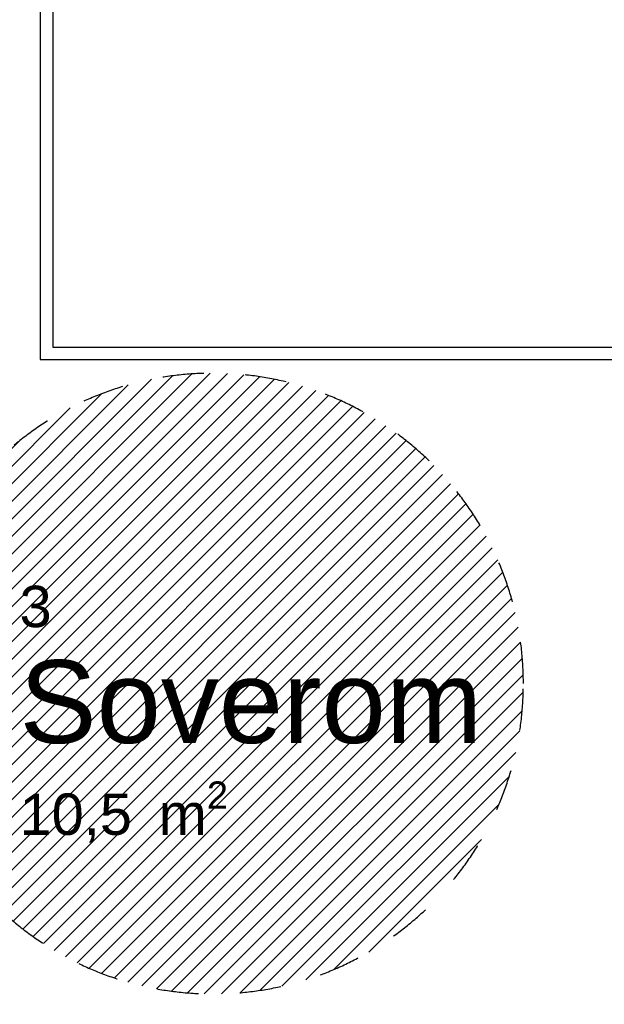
# Model space of a CAD drawing. Header units: millimetres. Extents: x -3836 to 10135, y -3581 to 11389.
# Tile 40 of 47: x 5391 to 6803, y 5471 to 7851. Entities that reach past the tile are written whole.
import ezdxf
from ezdxf.enums import TextEntityAlignment as Align

# ---------------------------------------------------------------- set-up
doc = ezdxf.new("R2010")
doc.units = ezdxf.units.MM
doc.header["$LTSCALE"] = 0.5
doc.header["$MEASUREMENT"] = 0
doc.linetypes.add('PLINE', pattern=[0])
doc.linetypes.add('Stipling', pattern=[400, 200, -200])
for name, color, linetype in [('68-- Inventar (løst)(Nye konstruksjoner)', 7, 'Continuous'), ('862- M___Nettoareal(Nye konstruksjoner)', 7, 'Continuous'), ('862- M___Nettoareal(Tekst)(Nye konstruksjoner)', 7, 'Continuous')]:
    doc.layers.add(name, color=color, linetype=linetype)
doc.styles.add('GENERATED_STYLE_1', font='arial.ttf')

# ---------------------------------------------------------------- blocks, each defined once
blk = doc.blocks.new('Soverom_3_6', base_point=(5938.9, 6191.4))
at = {"layer": '862- M___Nettoareal(Tekst)(Nye konstruksjoner)', "insert": (5390.1, 6009.9), "char_height": 100, "attachment_point": 1, "style": 'GENERATED_STYLE_1'}
blk.add_mtext('\\A1;{\\pql;\\pt0,50;\\fArial|b0|i0|c0|p0;\\W1.000000;10,5\\fArial|b0|i0|c0|p0;\\W1.000000;\\A1{\\H.66x;\\S^  ;}\\fArial|b0|i0|c0|p0;\\W1.000000; m\\fArial|b0|i0|c0|p0;\\W1.000000;\\A1{\\H.66x;\\S2^  ;}}', dxfattribs=at)
at = {"layer": '862- M___Nettoareal(Tekst)(Nye konstruksjoner)', "style": 'GENERATED_STYLE_1'}
for tag, height, p in [('DUMMY_862', 100, (5466.4, 6505.7)), ('DUMMY_861', 100, (5390.1, 6482.8)), ('DUMMY_863', 200, (6487.6, 6348.5)), ('ROOM_NAME', 200, (5390.1, 6302.8)), ('DUMMY_864', 100, (5390.1, 6034.2))]:
    blk.add_attdef(tag, text='', height=height, dxfattribs=at).set_placement(p, align=Align.TOP_LEFT)
blk = doc.blocks.new('Dobbeltseng 01[5]', base_point=(5440.4, 8529.6))
at = {"layer": '68-- Inventar (løst)(Nye konstruksjoner)', "linetype": 'PLINE'}
for p, q in [((5440.4, 8529.6), (5440.4, 7029.6)), ((7540.4, 8529.6), (5440.4, 8529.6)), ((7540.4, 7029.6), (7540.4, 8529.6)), ((6920.4, 8499.6), (5470.4, 8499.6)), ((5470.4, 8499.6), (5470.4, 7779.6)), ((7100.4, 8319.6), (6920.4, 8499.6)), ((6920.4, 8499.6), (6920.4, 8319.6)), ((7100.4, 8319.6), (6920.4, 8319.6)), ((7100.4, 7779.6), (7100.4, 8319.6)), ((5470.4, 7779.6), (5470.4, 7059.6)), ((7100.4, 7239.6), (7100.4, 7779.6)), ((6920.4, 7059.6), (7100.4, 7239.6)), ((6920.4, 7059.6), (6920.4, 7239.6)), ((7100.4, 7239.6), (6920.4, 7239.6)), ((5470.4, 7059.6), (6920.4, 7059.6)), ((5440.4, 7029.6), (7540.4, 7029.6))]:
    blk.add_line(p, q, dxfattribs=at)
at = {"layer": '68-- Inventar (løst)(Nye konstruksjoner)', "linetype": 'PLINE', "flags": 128}
for points in [[(7100.4, 7839.6), (7480.4, 7839.6), (7480.4, 8469.6), (7060.4, 8469.6), (7060.4, 8359.6), (7100.4, 8319.6)], [(7100.4, 7239.6), (7060.4, 7199.6), (7060.4, 7089.6), (7480.4, 7089.6), (7480.4, 7719.6), (7100.4, 7719.6)]]:
    blk.add_lwpolyline(points, close=True, dxfattribs=at)
blk = doc.blocks.new('Skilt handikap[8]', base_point=(5107.5, 5496.4))
at = {"layer": '862- M___Nettoareal(Nye konstruksjoner)', "linetype": 'Continuous'}
h = blk.add_hatch(dxfattribs=at)
h.set_pattern_fill('Skrålinjer_1', color=256, style=0, pattern_type=2)
h.set_pattern_definition([(45, (0, 0), (-21.2132, 21.2132), [])])
h.paths.add_polyline_path([(6607.5, 6246.4, 1), (5107.5, 6246.4, 1)])
at = {"layer": '862- M___Nettoareal(Nye konstruksjoner)', "linetype": 'Stipling', "flags": 128}
blk.add_lwpolyline([(6607.5, 6246.4, 1), (5107.5, 6246.4, 1)], format="xyb", close=True, dxfattribs=at)

msp = doc.modelspace()

# ---------------------------------------------------------------- block references
at = {"layer": '68-- Inventar (løst)(Nye konstruksjoner)', "linetype": 'PLINE'}
msp.add_blockref('Dobbeltseng 01[5]', (5440.4, 8529.6), dxfattribs=at)
at = {"layer": '862- M___Nettoareal(Nye konstruksjoner)', "linetype": 'Continuous'}
ref = msp.add_blockref('Soverom_3_6', (5938.9, 6191.4), dxfattribs=at)
ref.add_attrib('ROOM_NAME', 'Soverom', dxfattribs={"layer": '862- M___Nettoareal(Tekst)(Nye konstruksjoner)', "color": 7, "height": 200, "style": 'GENERATED_STYLE_1'}).set_placement((5390.1, 6302.8), align=Align.TOP_LEFT)
ref.add_attrib('DUMMY_861', '3', dxfattribs={"layer": '862- M___Nettoareal(Tekst)(Nye konstruksjoner)', "color": 7, "height": 100, "style": 'GENERATED_STYLE_1'}).set_placement((5390.1, 6482.8), align=Align.TOP_LEFT)
at = {"layer": '862- M___Nettoareal(Nye konstruksjoner)', "linetype": 'Stipling'}
msp.add_blockref('Skilt handikap[8]', (5107.5, 5496.4), dxfattribs=at)

doc.saveas('drawing.dxf')
